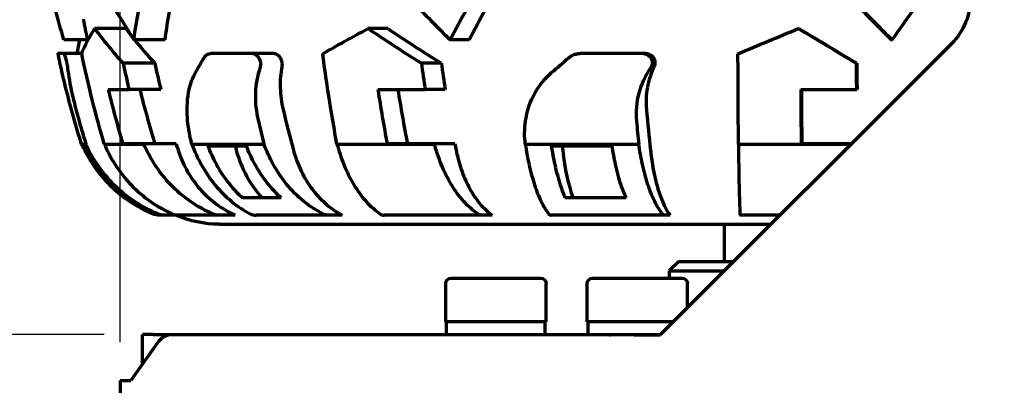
# Model space of a CAD drawing. Header units: millimetres. Extents: x 0 to 1189, y 0 to 841.
# Tile 37 of 56: x 534 to 588, y 644 to 664. Entities that reach past the tile are written whole.
import ezdxf

# ---------------------------------------------------------------- set-up
doc = ezdxf.new("R2010")
doc.units = ezdxf.units.MM
doc.header["$LTSCALE"] = 0.75
doc.layers.add('FD_Dimensions', color=7, linetype='Continuous', lineweight=35)
doc.layers.add('Visible', color=7, linetype='Continuous', lineweight=70)
doc.styles.get("Standard").update_dxf_attribs({"font": 'arial.ttf'})
doc.dimstyles.new('Dim-ISO-25', dxfattribs={"dimtxt": 3.5, "dimasz": 3.5, "dimexe": 2.1, "dimexo": 2.1, "dimgap": 1.4, "dimtad": 1, "dimzin": 12, "dimdsep": 46, "dimtxsty": 'Standard', "dimcen": 0, "dimazin": 3, "dimtp": 0.1, "dimtm": 0.1, "dimtfac": 0.714286, "dimtmove": 0, "dimatfit": 3, "dimfxl": 1, "dimtzin": 12, "dimarcsym": 0})

# ---------------------------------------------------------------- blocks, each defined once
blk = doc.blocks.new('*D22')
at = {"layer": 'Defpoints', "color": 0, "transparency": 16777216}
for p in [(782.392664, 721.546639), (539.216927, 643.8848), (782.392664, 643.8848)]:
    blk.add_point(p, dxfattribs=at)
at = {"layer": 'FD_Dimensions', "color": 0, "lineweight": -2, "transparency": 16777216}
for p, q in [((539.216927, 645.9848), (539.216927, 723.646639)), ((782.392664, 645.9848), (782.392664, 723.646639)), ((542.716927, 721.546639), (778.892664, 721.546639))]:
    blk.add_line(p, q, dxfattribs=at)
at = {"layer": 'FD_Dimensions', "color": 0, "transparency": 16777216}
for points in [[(542.716927, 722.129972), (542.716927, 720.963305), (539.216927, 721.546639)], [(778.892664, 722.129972), (778.892664, 720.963305), (782.392664, 721.546639)]]:
    blk.add_solid(points, dxfattribs=at)
at = {"layer": 'FD_Dimensions', "color": 0, "transparency": 16777216, "insert": (660.804796, 724.734838), "char_height": 3.5, "attachment_point": 5}
blk.add_mtext('243.18', dxfattribs=at)
blk = doc.blocks.new('*D25')
at = {"layer": 'Defpoints', "color": 0, "transparency": 16777216}
for p in [(639.804796, 687.8848), (463.566121, 484.8848), (639.804796, 484.8848)]:
    blk.add_point(p, dxfattribs=at)
at = {"layer": 'FD_Dimensions', "color": 0, "lineweight": -2, "transparency": 16777216}
for p, q in [((637.704796, 687.8848), (461.466121, 687.8848)), ((463.566121, 684.3848), (463.566121, 488.3848)), ((637.704796, 484.8848), (461.466121, 484.8848))]:
    blk.add_line(p, q, dxfattribs=at)
at = {"layer": 'FD_Dimensions', "color": 0, "transparency": 16777216}
for points in [[(462.982788, 684.3848), (464.149454, 684.3848), (463.566121, 687.8848)], [(462.982788, 488.3848), (464.149454, 488.3848), (463.566121, 484.8848)]]:
    blk.add_solid(points, dxfattribs=at)
at = {"layer": 'FD_Dimensions', "color": 0, "transparency": 16777216, "insert": (460.377922, 586.3848), "char_height": 3.5, "attachment_point": 5, "rotation": 90}
blk.add_mtext('203', dxfattribs=at)
blk = doc.blocks.new('*D26')
at = {"layer": 'Defpoints', "color": 0, "transparency": 16777216}
for p in [(477.371182, 646.394799), (540.44845, 646.394799), (540.44845, 526.374801)]:
    blk.add_point(p, dxfattribs=at)
at = {"layer": 'FD_Dimensions', "color": 0, "lineweight": -2, "transparency": 16777216}
for p, q in [((538.34845, 646.394799), (475.271182, 646.394799)), ((477.371182, 529.874801), (477.371182, 642.894799)), ((538.34845, 526.374801), (475.271182, 526.374801))]:
    blk.add_line(p, q, dxfattribs=at)
at = {"layer": 'FD_Dimensions', "color": 0, "transparency": 16777216}
for points in [[(476.787849, 642.894799), (477.954515, 642.894799), (477.371182, 646.394799)], [(476.787849, 529.874801), (477.954515, 529.874801), (477.371182, 526.374801)]]:
    blk.add_solid(points, dxfattribs=at)
at = {"layer": 'FD_Dimensions', "color": 0, "transparency": 16777216, "insert": (474.184176, 586.3848), "char_height": 3.5, "attachment_point": 5, "rotation": 90}
blk.add_mtext('120.02', dxfattribs=at)

msp = doc.modelspace()

# ---------------------------------------------------------------- linework, layer by layer
at = {"layer": 'Visible'}
for p, q in [((539.533, 663.172), (537.826, 663.172)), ((553.879, 663.172), (552.801, 663.172)), ((576.408, 663.172), (576.372, 663.172)), ((537.441, 662.557), (536.144, 662.557)), ((541.683, 662.557), (539.975, 662.557)), ((558.34, 662.557), (557.3, 662.557)), ((584.762, 662.342), (568.805, 646.385)), ((581.477, 662.557), (581.503, 662.557)), ((536.117, 661.804), (535.835, 661.804)), ((537.12, 661.804), (536.117, 661.804)), ((546.487, 661.804), (544.184, 661.804)), ((547.662, 661.804), (546.487, 661.804)), ((567.865, 661.804), (564.42, 661.804)), ((568.012, 661.804), (567.865, 661.804)), ((541.115, 661.269), (539.382, 661.269)), ((556.817, 661.269), (555.723, 661.269)), ((579.58, 661.269), (579.543, 661.269)), ((538.57, 659.825), (539.713, 659.825)), ((541.458, 659.825), (539.713, 659.825)), ((553.344, 659.825), (555.932, 659.825)), ((557.033, 659.825), (555.932, 659.825)), ((576.506, 659.825), (579.55, 659.825)), ((579.588, 659.825), (579.55, 659.825)), ((537.107, 656.843), (537.345, 656.843)), ((537.15, 656.748), (537.25, 656.748)), ((538.353, 656.843), (540.52, 656.843)), ((540.517, 656.854), (539.368, 656.854)), ((542.29, 656.854), (540.517, 656.854)), ((540.517, 656.854), (540.52, 656.843)), ((543.153, 656.843), (547.101, 656.843)), ((544.023, 656.748), (546.14, 656.748)), ((551.1, 656.843), (556.441, 656.843)), ((556.439, 656.854), (553.848, 656.854)), ((557.558, 656.854), (556.439, 656.854)), ((556.439, 656.854), (556.441, 656.843)), ((561.416, 656.843), (567.629, 656.843)), ((562.838, 656.748), (566.17, 656.748)), ((573.092, 656.843), (579.263, 656.843)), ((579.274, 656.854), (576.523, 656.854)), ((539.573, 653.895), (539.463, 653.895)), ((548.048, 653.895), (545.922, 653.895)), ((566.934, 653.895), (563.598, 653.895)), ((541.66, 652.945), (541.38, 652.945)), ((542.447, 652.945), (541.66, 652.945)), ((544.651, 652.945), (542.447, 652.945)), ((545.519, 652.945), (544.651, 652.945)), ((550.643, 652.945), (546.664, 652.945)), ((551.387, 652.945), (550.643, 652.945)), ((559.049, 652.945), (553.684, 652.945)), ((559.597, 652.945), (559.049, 652.945)), ((569.047, 652.945), (562.821, 652.945)), ((569.344, 652.945), (569.047, 652.945)), ((575.365, 652.945), (573.18, 652.945)), ((544.651, 652.445), (574.865, 652.445)), ((572.305, 652.445), (572.305, 650.395)), ((569.805, 650.395), (569.305, 649.895)), ((572.815, 650.395), (569.805, 650.395)), ((557.355, 649.495), (562.255, 649.495)), ((565.105, 649.495), (570.005, 649.495)), ((569.305, 649.895), (572.315, 649.895)), ((569.305, 649.895), (569.305, 649.495)), ((557.055, 647.095), (557.055, 649.195)), ((562.555, 647.095), (562.555, 649.195)), ((564.805, 647.095), (564.805, 649.195)), ((570.305, 647.885), (570.305, 649.195)), ((562.555, 647.095), (557.055, 647.095)), ((557.105, 646.395), (557.105, 647.095)), ((562.505, 646.395), (562.505, 647.095)), ((569.515, 647.095), (564.805, 647.095)), ((564.855, 646.395), (564.855, 647.095)), ((541.034, 646.395), (540.448, 646.395)), ((540.448, 644.794), (540.448, 646.395)), ((541.034, 646.395), (565.993, 646.395)), ((567.384, 646.385), (542.013, 646.385)), ((565.993, 646.395), (568.815, 646.395)), ((565.993, 646.385), (565.993, 646.395)), ((567.384, 646.385), (568.805, 646.385)), ((541.263, 645.945), (539.806, 643.885)), ((539.217, 643.885), (539.806, 643.885)), ((539.217, 643.885), (539.217, 528.885))]:
    msp.add_line(p, q, dxfattribs=at)
at = {"layer": 'Visible', "extrusion": (0, 0, -1)}
for centre, radius, start, end in [((-582.245, 664.859), 3.56, 180, 225), ((-591.469, 673.695), 55.164, 348.3065, 349.5558), ((-591.469, 673.695), 56.914, 342.7771, 347.1282), ((-543.855, 659.82), 7.375, 335.3825, 336.1946), ((-543.855, 659.82), 7.375, 292.8429, 306.5442), ((-541.38, 653.945), 1, 270, 292.8429), ((-544.651, 658.336), 5.891, 270, 293.777), ((-557.355, 649.195), 0.3, 0, 90), ((-562.255, 649.195), 0.3, 90, 180), ((-565.105, 649.195), 0.3, 0, 90), ((-570.005, 649.195), 0.3, 90, 180)]:
    msp.add_arc(centre, radius, start, end, dxfattribs=at)
for centre, major_axis, ratio, start_param, end_param in [((582.215, 665.794), (-45.334, 18.845), 0.778782, -0.571264, -0.52987), ((587.035, 665.794), (44.704, 20.294), 0.771575, 3.592441, 3.633836), ((586.985, 665.733), (43.026, 19.534), 0.77157, 3.59088, 3.633891), ((587.374, 665.794), (32.211, 37.05), 0.469653, 4.24376, 4.285154), ((587.317, 665.733), (31.003, 35.66), 0.469657, 4.242178, 4.285189), ((577.931, 663.631), (41.283, 4.981), 0.368375, 3.342869, 3.429435), ((578.796, 663.631), (39.462, 13.109), 0.232567, 3.986376, 4.072942), ((578.327, 663.631), (38.381, 16), 0.007926, 4.578144, 4.66471), ((580.52, 670.19), (44.663, 8.567), 0.622707, 3.119708, 3.13979), ((579.982, 670.19), (38.452, 24.282), 0.417137, 3.79854, 3.828005), ((577.657, 670.19), (34.994, 29.044), 0.052235, 4.319442, 4.348907), ((565.444, 665.305), (-7.39, 39.089), 0.593385, 4.607265, 4.610476), ((570.333, 665.301), (-2.024, 39.321), 0.242261, 4.508072, 4.511283)]:
    msp.add_ellipse(centre, major_axis=major_axis, ratio=ratio, start_param=start_param, end_param=end_param, dxfattribs=at)
at = {"layer": 'Visible'}
for centre, major_axis, ratio, start_param, end_param in [((583.103, 665.794), (28.44, 40.018), 0.01166, 4.6397, 4.681094), ((592.089, 673.69), (0.001, 56.445), 0.957233, 1.792678, 1.818985), ((592.072, 673.689), (0, 54.664), 0.957229, 1.800003, 1.827219), ((589, 673.69), (0, 56.445), 0.604362, 1.792669, 1.818976), ((588.989, 673.689), (0, 54.664), 0.60435, 1.800003, 1.827219), ((580.68, 673.69), (0, 56.445), 0.020644, 1.792666, 1.818974), ((580.678, 673.689), (0, 54.664), 0.020629, 1.800003, 1.827219), ((591.333, 673.694), (0.002, 56.838), 0.957238, 1.817316, 1.871608), ((591.329, 673.693), (0, 55.083), 0.957229, 1.825309, 1.881475), ((586.657, 673.694), (0.001, 56.838), 0.604374, 1.817295, 1.871586), ((586.654, 673.693), (0, 55.083), 0.60435, 1.825309, 1.881475), ((577.645, 673.694), (0, 56.838), 0.02066, 1.817288, 1.87158), ((577.643, 673.693), (0, 55.083), 0.020629, 1.825309, 1.881475), ((591.299, 673.683), (0.002, 54.642), 0.821001, 1.848159, 1.890726), ((585.32, 673.683), (0.001, 54.642), 0.328623, 1.848142, 1.890709), ((591.188, 673.685), (-0.012, 56.426), 0.999787, 1.850503, 1.87368), ((591.314, 673.685), (0, 56.426), 0.820979, 1.850719, 1.873896), ((585.324, 673.685), (0, 56.426), 0.328584, 1.850714, 1.873892), ((592.045, 673.681), (0, 54.634), 0.957229, 1.883867, 1.890704), ((567.084, 665.159), (-7.523, 37.797), 0.594682, 1.675807, 1.682509), ((550.181, 658.336), (0, 5.891), 0.820975, 1.887805, 2.42471), ((588.972, 673.681), (0, 54.634), 0.60435, 1.883867, 1.890704), ((572.068, 665.159), (-2.054, 38.057), 0.243349, 1.780491, 1.787193), ((565.303, 658.336), (0, 5.891), 0.328579, 1.887799, 2.424704), ((542.447, 653.946), (0, 1.002), 0.957236, 2.743643, 3.142012), ((546.664, 653.946), (0, 1.002), 0.820985, 2.743413, 3.141782), ((553.684, 653.946), (0, 1.002), 0.604369, 2.743329, 3.141698), ((562.821, 653.946), (0, 1.002), 0.328594, 2.743278, 3.141647), ((573.18, 653.946), (0, 1.002), 0.020654, 2.743238, 3.141607), ((542.013, 644.885), (0, 1.5), 0.707107, 0, 0.785398)]:
    msp.add_ellipse(centre, major_axis=major_axis, ratio=ratio, start_param=start_param, end_param=end_param, dxfattribs=at)
for points, knots in [([(538.213, 665.57), (538.409, 665.194), (538.614, 664.817), (539.185, 663.813), (539.568, 663.184), (539.975, 662.557)], [-5.6143586, -5.6143586, -5.6143586, -5.6143586, -5.4611539, -5.4611539, -5.2078164, -5.2078164, -5.2078164, -5.2078164]), ([(554.356, 665.57), (554.709, 665.194), (555.068, 664.817), (556.04, 663.813), (556.663, 663.184), (557.3, 662.557)], [-5.6143586, -5.6143586, -5.6143586, -5.6143586, -5.4611539, -5.4611539, -5.2078164, -5.2078164, -5.2078164, -5.2078164]), ([(578.476, 665.57), (578.797, 665.248), (579.12, 664.924), (580.12, 663.92), (580.8, 663.237), (581.477, 662.557)], [6.6749509, 6.6749509, 6.6749509, 6.6749509, 6.8062552, 6.8062552, 7.0814117, 7.0814117, 7.0814117, 7.0814117]), ([(578.502, 665.57), (578.876, 665.194), (579.252, 664.817), (580.253, 663.813), (580.879, 663.184), (581.503, 662.557)], [-5.6143586, -5.6143586, -5.6143586, -5.6143586, -5.4611539, -5.4611539, -5.2078164, -5.2078164, -5.2078164, -5.2078164]), ([(535.867, 661.573), (535.865, 661.586), (535.862, 661.6), (535.847, 661.677), (535.839, 661.728), (535.832, 661.785), (535.831, 661.799), (535.834, 661.803), (535.834, 661.804), (535.834, 661.804), (535.835, 661.804)], [-0.06746772, -0.06746772, -0.06746772, -0.06746772, -0.06067751, -0.06067751, -0.02604643, -0.02604643, 0, 0, 0, 0.00449234, 0.00449234, 0.00449234, 0.00449234]), ([(536.117, 661.804), (536.12, 661.804), (536.122, 661.803), (536.131, 661.796), (536.139, 661.786), (536.158, 661.75), (536.171, 661.721), (536.199, 661.643), (536.216, 661.592), (536.249, 661.476), (536.265, 661.411), (536.295, 661.28), (536.309, 661.214), (536.329, 661.101), (536.336, 661.053), (536.341, 661.01)], [-0.318504, -0.318504, -0.318504, -0.318504, -0.3128202, -0.3128202, -0.2999436, -0.2999436, -0.2831266, -0.2831266, -0.2636299, -0.2636299, -0.2433808, -0.2433808, -0.2231503, -0.2231503, -0.2067842, -0.2067842, -0.2067842, -0.2067842]), ([(543.819, 661.573), (543.827, 661.586), (543.836, 661.6), (543.891, 661.677), (543.945, 661.728), (544.054, 661.785), (544.104, 661.799), (544.157, 661.803), (544.166, 661.804), (544.175, 661.804), (544.184, 661.804)], [-0.06746772, -0.06746772, -0.06746772, -0.06746772, -0.06067751, -0.06067751, -0.02604643, -0.02604643, 0, 0, 0, 0.00449234, 0.00449234, 0.00449234, 0.00449234]), ([(546.487, 661.804), (546.5, 661.804), (546.513, 661.803), (546.556, 661.796), (546.587, 661.786), (546.655, 661.75), (546.693, 661.721), (546.768, 661.643), (546.803, 661.592), (546.862, 661.476), (546.884, 661.411), (546.911, 661.28), (546.915, 661.214), (546.907, 661.101), (546.897, 661.053), (546.882, 661.01)], [-0.318504, -0.318504, -0.318504, -0.318504, -0.3128202, -0.3128202, -0.2999436, -0.2999436, -0.2831266, -0.2831266, -0.2636299, -0.2636299, -0.2433808, -0.2433808, -0.2231503, -0.2231503, -0.2067842, -0.2067842, -0.2067842, -0.2067842]), ([(547.662, 661.804), (547.666, 661.804), (547.67, 661.804), (547.702, 661.802), (547.73, 661.796), (547.795, 661.771), (547.831, 661.749), (547.906, 661.685), (547.945, 661.639), (548.011, 661.532), (548.038, 661.471), (548.076, 661.341), (548.087, 661.274), (548.089, 661.165), (548.085, 661.123), (548.078, 661.083)], [-0.1586695, -0.1586695, -0.1586695, -0.1586695, -0.1569073, -0.1569073, -0.1446406, -0.1446406, -0.1291758, -0.1291758, -0.1098816, -0.1098816, -0.0898685, -0.0898685, -0.0693478, -0.0693478, -0.0556227, -0.0556227, -0.0556227, -0.0556227]), ([(563.797, 661.573), (563.813, 661.586), (563.83, 661.6), (563.933, 661.677), (564.03, 661.728), (564.212, 661.785), (564.294, 661.799), (564.377, 661.803), (564.391, 661.804), (564.406, 661.804), (564.42, 661.804)], [-0.06746772, -0.06746772, -0.06746772, -0.06746772, -0.06067751, -0.06067751, -0.02604643, -0.02604643, 0, 0, 0, 0.00449234, 0.00449234, 0.00449234, 0.00449234]), ([(567.865, 661.804), (567.883, 661.804), (567.902, 661.803), (567.962, 661.796), (568.004, 661.786), (568.096, 661.75), (568.144, 661.721), (568.236, 661.643), (568.277, 661.592), (568.339, 661.476), (568.359, 661.411), (568.372, 661.28), (568.365, 661.214), (568.332, 661.101), (568.309, 661.053), (568.279, 661.01)], [-0.318504, -0.318504, -0.318504, -0.318504, -0.3128202, -0.3128202, -0.2999436, -0.2999436, -0.2831266, -0.2831266, -0.2636299, -0.2636299, -0.2433808, -0.2433808, -0.2231503, -0.2231503, -0.2067842, -0.2067842, -0.2067842, -0.2067842]), ([(568.012, 661.804), (568.017, 661.804), (568.023, 661.804), (568.069, 661.802), (568.109, 661.796), (568.197, 661.771), (568.244, 661.749), (568.34, 661.685), (568.387, 661.639), (568.461, 661.532), (568.488, 661.471), (568.517, 661.341), (568.519, 661.274), (568.5, 661.165), (568.487, 661.123), (568.468, 661.083)], [-0.1586695, -0.1586695, -0.1586695, -0.1586695, -0.1569073, -0.1569073, -0.1446406, -0.1446406, -0.1291758, -0.1291758, -0.1098816, -0.1098816, -0.0898685, -0.0898685, -0.0693478, -0.0693478, -0.0556227, -0.0556227, -0.0556227, -0.0556227]), ([(536.341, 661.01), (536.394, 660.588), (536.477, 660.12), (536.691, 659.128), (536.821, 658.611), (536.97, 658.096)], [0.0000001, 0.0000001, 0.0000001, 0.0000001, 0.1610957, 0.1610957, 0.3221415, 0.3221415, 0.3221415, 0.3221415]), ([(543.122, 656.967), (543.01, 657.41), (542.937, 657.853), (542.867, 658.849), (542.902, 659.381), (543.087, 660.193), (543.201, 660.495), (543.348, 660.757)], [-0.8006859, -0.8006859, -0.8006859, -0.8006859, -0.6609792, -0.6609792, -0.4774176, -0.4774176, -0.3470042, -0.3470042, -0.3470042, -0.3470042]), ([(546.882, 661.01), (546.732, 660.588), (546.647, 660.12), (546.616, 659.128), (546.67, 658.611), (546.792, 658.096)], [0.0000001, 0.0000001, 0.0000001, 0.0000001, 0.1610957, 0.1610957, 0.3221415, 0.3221415, 0.3221415, 0.3221415]), ([(548.078, 661.083), (548.009, 660.716), (547.98, 660.331), (548.003, 659.539), (548.056, 659.137), (548.15, 658.731), (548.151, 658.727), (548.152, 658.722)], [0, 0, 0, 0, 0.1266197, 0.1266197, 0.2518345, 0.2518345, 0.2532366, 0.2532366, 0.2532366, 0.2532366]), ([(561.403, 656.967), (561.358, 657.41), (561.375, 657.853), (561.558, 658.849), (561.768, 659.381), (562.291, 660.193), (562.554, 660.495), (562.856, 660.757)], [-0.8006859, -0.8006859, -0.8006859, -0.8006859, -0.6609792, -0.6609792, -0.4774176, -0.4774176, -0.3470042, -0.3470042, -0.3470042, -0.3470042]), ([(568.279, 661.01), (567.984, 660.588), (567.765, 660.12), (567.5, 659.128), (567.457, 658.611), (567.505, 658.096)], [0.0000001, 0.0000001, 0.0000001, 0.0000001, 0.1610957, 0.1610957, 0.3221415, 0.3221415, 0.3221415, 0.3221415]), ([(568.468, 661.083), (568.297, 660.716), (568.172, 660.331), (568.03, 659.539), (568.012, 659.137), (568.049, 658.731), (568.049, 658.727), (568.049, 658.722)], [0, 0, 0, 0, 0.1266197, 0.1266197, 0.2518345, 0.2518345, 0.2532366, 0.2532366, 0.2532366, 0.2532366]), ([(537.156, 656.748), (537.314, 656.405), (537.507, 656.054), (538.004, 655.31), (538.324, 654.927), (538.89, 654.361), (539.169, 654.118), (539.469, 653.895)], [0.2998689, 0.2998689, 0.2998689, 0.2998689, 0.4095958, 0.4095958, 0.5461278, 0.5461278, 0.649624, 0.649624, 0.649624, 0.649624]), ([(539.573, 653.895), (539.269, 654.12), (538.987, 654.364), (538.418, 654.932), (538.098, 655.315), (537.6, 656.057), (537.408, 656.406), (537.25, 656.748)], [3.7333138, 3.7333138, 3.7333138, 3.7333138, 3.8377916, 3.8377916, 3.9744072, 3.9744072, 4.0837029, 4.0837029, 4.0837029, 4.0837029]), ([(541.268, 653.023), (540.852, 653.196), (540.417, 653.424), (539.593, 653.971), (539.206, 654.292), (538.558, 654.937), (538.237, 655.32), (537.719, 656.091), (537.511, 656.473), (537.345, 656.843)], [3.5813627, 3.5813627, 3.5813627, 3.5813627, 3.7158313, 3.7158313, 3.8534291, 3.8534291, 3.9901307, 3.9901307, 4.1091636, 4.1091636, 4.1091636, 4.1091636]), ([(538.353, 656.843), (538.512, 656.47), (538.711, 656.085), (539.207, 655.311), (539.513, 654.928), (540.129, 654.284), (540.496, 653.964), (541.274, 653.421), (541.684, 653.195), (542.075, 653.023)], [-4.0816675, -4.0816675, -4.0816675, -4.0816675, -3.9618291, -3.9618291, -3.8252836, -3.8252836, -3.6886674, -3.6886674, -3.5563533, -3.5563533, -3.5563533, -3.5563533]), ([(544.276, 653.023), (543.878, 653.196), (543.461, 653.424), (542.673, 653.971), (542.302, 654.292), (541.681, 654.937), (541.374, 655.32), (540.878, 656.091), (540.679, 656.473), (540.52, 656.843)], [-0.8176817, -0.8176817, -0.8176817, -0.8176817, -0.683213, -0.683213, -0.5456153, -0.5456153, -0.4089137, -0.4089137, -0.2898807, -0.2898807, -0.2898807, -0.2898807]), ([(542.401, 656.499), (542.446, 656.358), (542.495, 656.22), (542.681, 655.754), (542.86, 655.401), (543.284, 654.742), (543.53, 654.436), (544.026, 653.921), (544.322, 653.665), (544.925, 653.247), (545.227, 653.078), (545.519, 652.945)], [-3.3395438, -3.3395438, -3.3395438, -3.3395438, -3.2971399, -3.2971399, -3.1879279, -3.1879279, -3.0787158, -3.0787158, -2.9687211, -2.9687211, -2.8707441, -2.8707441, -2.8707441, -2.8707441]), ([(543.153, 656.843), (543.289, 656.47), (543.459, 656.085), (543.885, 655.311), (544.147, 654.928), (544.676, 654.284), (544.991, 653.964), (545.658, 653.421), (546.009, 653.195), (546.345, 653.023)], [0.2897036, 0.2897036, 0.2897036, 0.2897036, 0.409542, 0.409542, 0.5460875, 0.5460875, 0.6827036, 0.6827036, 0.8150178, 0.8150178, 0.8150178, 0.8150178]), ([(544.023, 656.748), (544.152, 656.405), (544.311, 656.054), (544.719, 655.31), (544.982, 654.927), (545.446, 654.361), (545.675, 654.118), (545.922, 653.895)], [0.2998689, 0.2998689, 0.2998689, 0.2998689, 0.4095958, 0.4095958, 0.5461278, 0.5461278, 0.649624, 0.649624, 0.649624, 0.649624]), ([(548.048, 653.895), (547.799, 654.12), (547.567, 654.364), (547.1, 654.932), (546.837, 655.315), (546.428, 656.057), (546.27, 656.406), (546.14, 656.748)], [3.7333138, 3.7333138, 3.7333138, 3.7333138, 3.8377916, 3.8377916, 3.9744072, 3.9744072, 4.0837029, 4.0837029, 4.0837029, 4.0837029]), ([(550.321, 653.023), (549.98, 653.196), (549.623, 653.424), (548.946, 653.971), (548.628, 654.292), (548.096, 654.937), (547.833, 655.32), (547.407, 656.091), (547.236, 656.473), (547.101, 656.843)], [3.5813627, 3.5813627, 3.5813627, 3.5813627, 3.7158313, 3.7158313, 3.8534291, 3.8534291, 3.9901307, 3.9901307, 4.1091636, 4.1091636, 4.1091636, 4.1091636]), ([(548.713, 656.499), (548.752, 656.358), (548.794, 656.22), (548.954, 655.754), (549.107, 655.401), (549.47, 654.742), (549.681, 654.436), (550.107, 653.921), (550.361, 653.665), (550.878, 653.247), (551.137, 653.078), (551.387, 652.945)], [-3.3395438, -3.3395438, -3.3395438, -3.3395438, -3.2971399, -3.2971399, -3.1879279, -3.1879279, -3.0787158, -3.0787158, -2.9687211, -2.9687211, -2.8707441, -2.8707441, -2.8707441, -2.8707441]), ([(551.1, 656.843), (551.2, 656.47), (551.325, 656.085), (551.638, 655.311), (551.832, 654.928), (552.221, 654.284), (552.453, 653.964), (552.944, 653.421), (553.202, 653.195), (553.449, 653.023)], [-4.0816675, -4.0816675, -4.0816675, -4.0816675, -3.9618291, -3.9618291, -3.8252836, -3.8252836, -3.6886674, -3.6886674, -3.5563533, -3.5563533, -3.5563533, -3.5563533]), ([(558.812, 653.023), (558.561, 653.196), (558.298, 653.424), (557.8, 653.971), (557.566, 654.292), (557.174, 654.937), (556.98, 655.32), (556.667, 656.091), (556.541, 656.473), (556.441, 656.843)], [-0.8176817, -0.8176817, -0.8176817, -0.8176817, -0.683213, -0.683213, -0.5456153, -0.5456153, -0.4089137, -0.4089137, -0.2898807, -0.2898807, -0.2898807, -0.2898807]), ([(557.629, 656.499), (557.657, 656.358), (557.688, 656.22), (557.806, 655.754), (557.918, 655.401), (558.186, 654.742), (558.341, 654.436), (558.654, 653.921), (558.841, 653.665), (559.222, 653.247), (559.413, 653.078), (559.597, 652.945)], [-3.3395438, -3.3395438, -3.3395438, -3.3395438, -3.2971399, -3.2971399, -3.1879279, -3.1879279, -3.0787158, -3.0787158, -2.9687211, -2.9687211, -2.8707441, -2.8707441, -2.8707441, -2.8707441]), ([(561.416, 656.843), (561.47, 656.47), (561.539, 656.085), (561.709, 655.311), (561.814, 654.928), (562.025, 654.284), (562.151, 653.964), (562.418, 653.421), (562.559, 653.195), (562.693, 653.023)], [0.2897036, 0.2897036, 0.2897036, 0.2897036, 0.409542, 0.409542, 0.5460875, 0.5460875, 0.6827036, 0.6827036, 0.8150178, 0.8150178, 0.8150178, 0.8150178]), ([(562.838, 656.748), (562.89, 656.405), (562.953, 656.054), (563.117, 655.31), (563.222, 654.927), (563.408, 654.361), (563.499, 654.118), (563.598, 653.895)], [0.2998689, 0.2998689, 0.2998689, 0.2998689, 0.4095958, 0.4095958, 0.5461278, 0.5461278, 0.649624, 0.649624, 0.649624, 0.649624]), ([(566.934, 653.895), (566.834, 654.12), (566.741, 654.364), (566.554, 654.932), (566.449, 655.315), (566.286, 656.057), (566.222, 656.406), (566.17, 656.748)], [3.7333138, 3.7333138, 3.7333138, 3.7333138, 3.8377916, 3.8377916, 3.9744072, 3.9744072, 4.0837029, 4.0837029, 4.0837029, 4.0837029]), ([(568.918, 653.023), (568.781, 653.196), (568.638, 653.424), (568.367, 653.971), (568.24, 654.292), (568.027, 654.937), (567.922, 655.32), (567.751, 656.091), (567.683, 656.473), (567.629, 656.843)], [3.5813627, 3.5813627, 3.5813627, 3.5813627, 3.7158313, 3.7158313, 3.8534291, 3.8534291, 3.9901307, 3.9901307, 4.1091636, 4.1091636, 4.1091636, 4.1091636]), ([(568.274, 656.499), (568.29, 656.358), (568.307, 656.22), (568.37, 655.754), (568.432, 655.401), (568.577, 654.742), (568.662, 654.436), (568.832, 653.921), (568.934, 653.665), (569.141, 653.247), (569.244, 653.078), (569.344, 652.945)], [-3.3395438, -3.3395438, -3.3395438, -3.3395438, -3.2971399, -3.2971399, -3.1879279, -3.1879279, -3.0787158, -3.0787158, -2.9687211, -2.9687211, -2.8707441, -2.8707441, -2.8707441, -2.8707441]), ([(573.092, 656.843), (573.095, 656.47), (573.099, 656.085), (573.11, 655.311), (573.116, 654.928), (573.13, 654.284), (573.138, 653.964), (573.154, 653.421), (573.163, 653.195), (573.172, 653.023)], [-4.0816675, -4.0816675, -4.0816675, -4.0816675, -3.9618291, -3.9618291, -3.8252836, -3.8252836, -3.6886674, -3.6886674, -3.5563533, -3.5563533, -3.5563533, -3.5563533]), ([(541.66, 652.945), (541.535, 652.945), (541.387, 652.974), (541.27, 653.022), (541.269, 653.023), (541.268, 653.023)], [-0.14890922, -0.14890922, -0.14890922, -0.14890922, -0.11134107, -0.11134107, -0.11090246, -0.11090246, -0.11090246, -0.11090246]), ([(544.651, 652.945), (544.532, 652.945), (544.39, 652.974), (544.278, 653.022), (544.277, 653.023), (544.276, 653.023)], [-0.14890922, -0.14890922, -0.14890922, -0.14890922, -0.11134107, -0.11134107, -0.11090246, -0.11090246, -0.11090246, -0.11090246]), ([(550.643, 652.945), (550.541, 652.945), (550.42, 652.974), (550.323, 653.022), (550.322, 653.023), (550.321, 653.023)], [-0.14890922, -0.14890922, -0.14890922, -0.14890922, -0.11134107, -0.11134107, -0.11090246, -0.11090246, -0.11090246, -0.11090246]), ([(559.049, 652.945), (558.974, 652.945), (558.885, 652.974), (558.814, 653.022), (558.813, 653.023), (558.812, 653.023)], [-0.14890922, -0.14890922, -0.14890922, -0.14890922, -0.11134107, -0.11134107, -0.11090246, -0.11090246, -0.11090246, -0.11090246]), ([(569.047, 652.945), (569.006, 652.945), (568.957, 652.974), (568.919, 653.022), (568.918, 653.023), (568.918, 653.023)], [-0.14890922, -0.14890922, -0.14890922, -0.14890922, -0.11134107, -0.11134107, -0.11090246, -0.11090246, -0.11090246, -0.11090246])]:
    msp.add_open_spline(points, degree=3, knots=knots, dxfattribs=at)
for points in [[(537.826, 663.172), (538.288, 662.547), (538.809, 661.909), (539.382, 661.269)], [(539.533, 663.172), (539.628, 663.046), (539.725, 662.919), (539.824, 662.792)], [(552.801, 663.172), (553.73, 662.547), (554.709, 661.909), (555.723, 661.269)], [(553.879, 663.172), (554.812, 662.547), (555.797, 661.908), (556.817, 661.269)], [(576.372, 663.172), (577.412, 662.547), (578.476, 661.909), (579.543, 661.269)], [(576.408, 663.172), (577.45, 662.547), (578.514, 661.908), (579.58, 661.269)], [(537.004, 662.557), (536.944, 662.307), (536.892, 662.056), (536.847, 661.804)], [(540.011, 662.557), (540.353, 662.13), (540.721, 661.7), (541.115, 661.269)], [(538.353, 656.843), (537.886, 658.427), (537.466, 660.092), (537.115, 661.791)], [(551.1, 656.843), (550.804, 658.427), (550.539, 660.092), (550.318, 661.791)], [(573.092, 656.843), (573.081, 658.427), (573.072, 660.092), (573.065, 661.791)], [(565.993, 646.395), (566.022, 646.395), (566.052, 646.391), (566.081, 646.384)]]:
    msp.add_open_spline(points, degree=3, dxfattribs=at)

# ---------------------------------------------------------------- dimensions: what is measured, and where the dimension line sits
at = {"layer": 'FD_Dimensions'}
dim = msp.add_linear_dim(base=(782.393, 721.547), p1=(539.217, 643.885), p2=(782.393, 643.885), dimstyle='Dim-ISO-25', override={"dimlfac": 1}, dxfattribs=at)
dim.commit()
dim.dimension.update_dxf_attribs({"geometry": '*D22', "text_midpoint": (660.805, 721.547), "dimtype": 160})
for base, p1, p2, picture, middle in [((463.566, 484.885), (639.805, 687.885), (639.805, 484.885), '*D25', (460.378, 586.385)), ((477.371, 646.395), (540.448, 526.375), (540.448, 646.395), '*D26', (474.184, 586.385))]:
    dim = msp.add_linear_dim(base=base, p1=p1, p2=p2, angle=90, dimstyle='Dim-ISO-25', override={"dimlfac": 1, "dimclrd": 0, "dimclre": 0}, dxfattribs=at)
    dim.commit()
    dim.dimension.update_dxf_attribs({"geometry": picture, "text_midpoint": middle})

doc.saveas('drawing.dxf')
